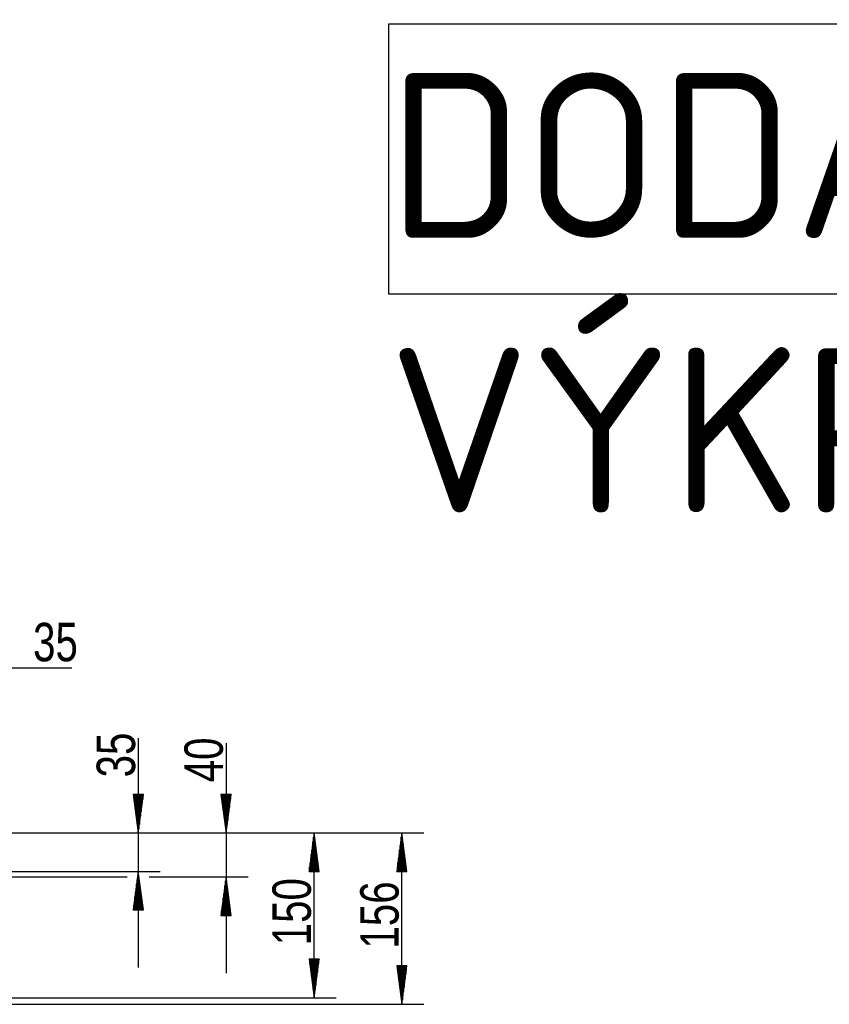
# Model space of a CAD drawing. Header units: millimetres. Extents: x -4 to 841, y -4 to 594.
# Tile 12 of 19: x 481 to 555, y 232 to 322. Entities that reach past the tile are written whole.
import ezdxf

# ---------------------------------------------------------------- set-up
doc = ezdxf.new("R2010")
doc.units = ezdxf.units.MM
doc.layers.add('1', color=7, linetype='Continuous')
doc.layers.add('Default', color=7, linetype='Continuous')
doc.styles.add('SEACAD_Arial', font='arial.ttf', dxfattribs={"width": 0.75})

# ---------------------------------------------------------------- blocks, each defined once
blk = doc.blocks.new('SE1')
at = {"layer": 'Default', "color": 7, "linetype": 'Continuous'}
for p, q in [((514.444, 321.253), (514.444, 296.708)), ((809.33, 321.253), (514.444, 321.253)), ((514.444, 296.708), (809.33, 296.708))]:
    blk.add_line(p, q, dxfattribs=at)
blk = doc.blocks.new('SE')
at = {"layer": 'Default'}
blk.add_blockref('SE1', (0, 0), dxfattribs=at)

msp = doc.modelspace()

# ---------------------------------------------------------------- linework, layer by layer
at = {"layer": '1', "color": 7, "linetype": 'Continuous'}
for p, q in [((485.645, 262.631), (463.817, 262.631)), ((491.68, 256.261), (491.68, 235.381)), ((499.667, 255.809), (499.667, 234.881)), ((492.141, 251.131), (491.219, 251.131)), ((491.219, 251.131), (491.68, 247.631)), ((491.223, 251.131), (491.223, 251.104)), ((491.223, 251.131), (491.223, 251.104)), ((491.273, 251.131), (491.273, 250.718)), ((491.324, 251.131), (491.324, 250.332)), ((491.375, 251.131), (491.375, 249.946)), ((491.426, 251.131), (491.426, 249.56)), ((491.477, 251.131), (491.477, 249.175)), ((491.527, 251.131), (491.527, 248.789)), ((491.578, 251.131), (491.578, 248.403)), ((491.629, 251.131), (491.629, 248.017)), ((491.68, 247.631), (492.141, 251.131)), ((491.68, 251.131), (491.68, 247.631)), ((491.68, 251.131), (491.68, 247.631)), ((491.731, 251.131), (491.731, 248.017)), ((491.781, 251.131), (491.781, 248.403)), ((491.832, 251.131), (491.832, 248.789)), ((491.883, 251.131), (491.883, 249.175)), ((491.934, 251.131), (491.934, 249.56)), ((491.985, 251.131), (491.985, 249.946)), ((492.035, 251.131), (492.035, 250.332)), ((492.086, 251.131), (492.086, 250.718)), ((492.137, 251.131), (492.137, 251.104)), ((492.137, 251.131), (492.137, 251.104)), ((500.128, 251.131), (499.206, 251.131)), ((499.206, 251.131), (499.667, 247.631)), ((499.21, 251.131), (499.21, 251.104)), ((499.21, 251.131), (499.21, 251.104)), ((499.261, 251.131), (499.261, 250.718)), ((499.311, 251.131), (499.311, 250.332)), ((499.362, 251.131), (499.362, 249.946)), ((499.413, 251.131), (499.413, 249.56)), ((499.464, 251.131), (499.464, 249.175)), ((499.515, 251.131), (499.515, 248.789)), ((499.565, 251.131), (499.565, 248.403)), ((499.616, 251.131), (499.616, 248.017)), ((499.667, 247.631), (500.128, 251.131)), ((499.667, 251.131), (499.667, 247.631)), ((499.667, 251.131), (499.667, 247.631)), ((499.718, 251.131), (499.718, 248.017)), ((499.769, 251.131), (499.769, 248.403)), ((499.819, 251.131), (499.819, 248.789)), ((499.87, 251.131), (499.87, 249.175)), ((499.921, 251.131), (499.921, 249.56)), ((499.972, 251.131), (499.972, 249.946)), ((500.023, 251.131), (500.023, 250.332)), ((500.073, 251.131), (500.073, 250.718)), ((500.124, 251.131), (500.124, 251.104)), ((500.124, 251.131), (500.124, 251.104)), ((476.067, 247.631), (493.68, 247.631)), ((476.067, 247.631), (490.68, 247.631)), ((476.067, 247.631), (490.68, 247.631)), ((476.067, 247.631), (490.68, 247.631)), ((492.68, 247.631), (501.667, 247.631)), ((492.68, 247.631), (498.667, 247.631)), ((492.68, 247.631), (498.667, 247.631)), ((500.667, 247.631), (509.68, 247.631)), ((500.667, 247.631), (517.667, 247.631)), ((507.68, 247.631), (507.219, 244.131)), ((507.68, 232.631), (507.68, 247.631)), ((508.141, 244.131), (507.68, 247.631)), ((507.68, 244.131), (507.68, 247.631)), ((507.68, 244.131), (507.68, 247.631)), ((515.667, 247.631), (515.206, 244.131)), ((515.667, 232.031), (515.667, 247.631)), ((516.128, 244.131), (515.667, 247.631)), ((515.667, 244.131), (515.667, 247.631)), ((515.667, 244.131), (515.667, 247.631)), ((507.578, 244.131), (507.578, 246.859)), ((507.629, 244.131), (507.629, 247.245)), ((507.73, 244.131), (507.73, 247.245)), ((507.781, 244.131), (507.781, 246.859)), ((515.565, 244.131), (515.565, 246.859)), ((515.616, 244.131), (515.616, 247.245)), ((515.718, 244.131), (515.718, 247.245)), ((515.769, 244.131), (515.769, 246.859)), ((507.426, 244.131), (507.426, 245.702)), ((507.477, 244.131), (507.477, 246.088)), ((507.527, 244.131), (507.527, 246.473)), ((507.832, 244.131), (507.832, 246.473)), ((507.883, 244.131), (507.883, 246.088)), ((507.934, 244.131), (507.934, 245.702)), ((515.413, 244.131), (515.413, 245.702)), ((515.464, 244.131), (515.464, 246.088)), ((515.515, 244.131), (515.515, 246.473)), ((515.819, 244.131), (515.819, 246.473)), ((515.87, 244.131), (515.87, 246.088)), ((515.921, 244.131), (515.921, 245.702)), ((507.324, 244.131), (507.324, 244.93)), ((507.375, 244.131), (507.375, 245.316)), ((507.985, 244.131), (507.985, 245.316)), ((508.035, 244.131), (508.035, 244.93)), ((515.311, 244.131), (515.311, 244.93)), ((515.362, 244.131), (515.362, 245.316)), ((515.972, 244.131), (515.972, 245.316)), ((516.023, 244.131), (516.023, 244.93)), ((473.567, 244.131), (493.68, 244.131)), ((491.68, 244.131), (491.219, 240.631)), ((492.141, 240.631), (491.68, 244.131)), ((491.68, 240.631), (491.68, 244.131)), ((491.68, 240.631), (491.68, 244.131)), ((507.219, 244.131), (508.141, 244.131)), ((507.223, 244.131), (507.223, 244.158)), ((507.223, 244.131), (507.223, 244.158)), ((507.273, 244.131), (507.273, 244.544)), ((508.086, 244.131), (508.086, 244.544)), ((508.137, 244.131), (508.137, 244.158)), ((508.137, 244.131), (508.137, 244.158)), ((515.206, 244.131), (516.128, 244.131)), ((515.21, 244.131), (515.21, 244.158)), ((515.21, 244.131), (515.21, 244.158)), ((515.261, 244.131), (515.261, 244.544)), ((516.073, 244.131), (516.073, 244.544)), ((516.124, 244.131), (516.124, 244.158)), ((516.124, 244.131), (516.124, 244.158)), ((473.567, 243.631), (490.68, 243.631)), ((491.527, 240.631), (491.527, 242.973)), ((491.578, 240.631), (491.578, 243.359)), ((491.629, 240.631), (491.629, 243.745)), ((491.731, 240.631), (491.731, 243.745)), ((491.781, 240.631), (491.781, 243.359)), ((491.832, 240.631), (491.832, 242.973)), ((492.68, 243.631), (501.667, 243.631)), ((499.667, 243.631), (499.206, 240.131)), ((499.616, 240.131), (499.616, 243.245)), ((500.128, 240.131), (499.667, 243.631)), ((499.667, 240.131), (499.667, 243.631)), ((499.667, 240.131), (499.667, 243.631)), ((499.718, 240.131), (499.718, 243.245)), ((491.426, 240.631), (491.426, 242.202)), ((491.477, 240.631), (491.477, 242.588)), ((491.883, 240.631), (491.883, 242.588)), ((491.934, 240.631), (491.934, 242.202)), ((499.464, 240.131), (499.464, 242.088)), ((499.515, 240.131), (499.515, 242.473)), ((499.565, 240.131), (499.565, 242.859)), ((499.769, 240.131), (499.769, 242.859)), ((499.819, 240.131), (499.819, 242.473)), ((499.87, 240.131), (499.87, 242.088)), ((491.324, 240.631), (491.324, 241.43)), ((491.375, 240.631), (491.375, 241.816)), ((491.985, 240.631), (491.985, 241.816)), ((492.035, 240.631), (492.035, 241.43)), ((499.362, 240.131), (499.362, 241.316)), ((499.413, 240.131), (499.413, 241.702)), ((499.921, 240.131), (499.921, 241.702)), ((499.972, 240.131), (499.972, 241.316)), ((491.219, 240.631), (492.141, 240.631)), ((491.223, 240.631), (491.223, 240.658)), ((491.223, 240.631), (491.223, 240.658)), ((491.273, 240.631), (491.273, 241.044)), ((492.086, 240.631), (492.086, 241.044)), ((492.137, 240.631), (492.137, 240.658)), ((492.137, 240.631), (492.137, 240.658)), ((499.261, 240.131), (499.261, 240.544)), ((499.311, 240.131), (499.311, 240.93)), ((500.023, 240.131), (500.023, 240.93)), ((500.073, 240.131), (500.073, 240.544)), ((499.206, 240.131), (500.128, 240.131)), ((499.21, 240.131), (499.21, 240.158)), ((499.21, 240.131), (499.21, 240.158)), ((500.124, 240.131), (500.124, 240.158)), ((500.124, 240.131), (500.124, 240.158)), ((508.141, 236.131), (507.219, 236.131)), ((507.219, 236.131), (507.68, 232.631)), ((507.223, 236.131), (507.223, 236.104)), ((507.223, 236.131), (507.223, 236.104)), ((507.273, 236.131), (507.273, 235.718)), ((507.324, 236.131), (507.324, 235.332)), ((507.375, 236.131), (507.375, 234.946)), ((507.426, 236.131), (507.426, 234.56)), ((507.477, 236.131), (507.477, 234.175)), ((507.527, 236.131), (507.527, 233.789)), ((507.578, 236.131), (507.578, 233.403)), ((507.629, 236.131), (507.629, 233.017)), ((507.68, 232.631), (508.141, 236.131)), ((507.68, 236.131), (507.68, 232.631)), ((507.68, 236.131), (507.68, 232.631)), ((507.73, 236.131), (507.73, 233.017)), ((507.781, 236.131), (507.781, 233.403)), ((507.832, 236.131), (507.832, 233.789)), ((507.883, 236.131), (507.883, 234.175)), ((507.934, 236.131), (507.934, 234.56)), ((507.985, 236.131), (507.985, 234.946)), ((508.035, 236.131), (508.035, 235.332)), ((508.086, 236.131), (508.086, 235.718)), ((508.137, 236.131), (508.137, 236.104)), ((508.137, 236.131), (508.137, 236.104)), ((516.128, 235.531), (515.206, 235.531)), ((515.206, 235.531), (515.667, 232.031)), ((515.21, 235.531), (515.21, 235.504)), ((515.21, 235.531), (515.21, 235.504)), ((515.261, 235.531), (515.261, 235.118)), ((515.311, 235.531), (515.311, 234.732)), ((515.362, 235.531), (515.362, 234.346)), ((515.413, 235.531), (515.413, 233.96)), ((515.464, 235.531), (515.464, 233.575)), ((515.515, 235.531), (515.515, 233.189)), ((515.565, 235.531), (515.565, 232.803)), ((515.616, 235.531), (515.616, 232.417)), ((515.667, 232.031), (516.128, 235.531)), ((515.667, 235.531), (515.667, 232.031)), ((515.667, 235.531), (515.667, 232.031)), ((515.718, 235.531), (515.718, 232.417)), ((515.769, 235.531), (515.769, 232.803)), ((515.819, 235.531), (515.819, 233.189)), ((515.87, 235.531), (515.87, 233.575)), ((515.921, 235.531), (515.921, 233.96)), ((515.972, 235.531), (515.972, 234.346)), ((516.023, 235.531), (516.023, 234.732)), ((516.073, 235.531), (516.073, 235.118)), ((516.124, 235.531), (516.124, 235.504)), ((516.124, 235.531), (516.124, 235.504)), ((473.567, 232.631), (509.68, 232.631)), ((473.567, 232.031), (517.667, 232.031))]:
    msp.add_line(p, q, dxfattribs=at)

# ---------------------------------------------------------------- block references
msp.add_blockref('SE', (0, 0))

# ---------------------------------------------------------------- texts
at = {"layer": '1', "insert": (482.102, 263.214), "char_height": 3.5, "width": 3.95653, "attachment_point": 7, "style": 'SEACAD_Arial'}
msp.add_mtext('{\\fArial|b0||i0||c0|p34;\\C7;\\H3.5;\\W0.75;35}', dxfattribs=at)
at = {"layer": '1', "char_height": 3.5, "attachment_point": 7, "rotation": 90, "style": 'SEACAD_Arial'}
for s, insert, width in [('{\\fArial|b0||i0||c0|p34;\\C7;\\H3.5;\\W0.75;35}', (491.44, 252.689), 3.95653), ('{\\fArial|b0||i0||c0|p34;\\C7;\\H3.5;\\W0.75;40}', (499.428, 252.238), 3.95653), ('{\\fArial|b0||i0||c0|p34;\\C7;\\H3.5;\\W0.75;150}', (507.44, 237.404), 5.93479), ('{\\fArial|b0||i0||c0|p34;\\C7;\\H3.5;\\W0.75;156}', (515.428, 237.104), 5.93479)]:
    msp.add_mtext(s, dxfattribs=dict(at, insert=insert, width=width))
at = {"layer": 'Default', "insert": (514.444, 316.822), "char_height": 15, "width": 324.37502, "attachment_point": 1}
msp.add_mtext('{\\fSolid Edge ISO CE|b0||i0||c0|p34;\\C7;\\H15.;\\W1.;DODÁVAT DLE POZNÁMEK NA *PDF VÝKRESE}', dxfattribs=at)

doc.saveas('drawing.dxf')
